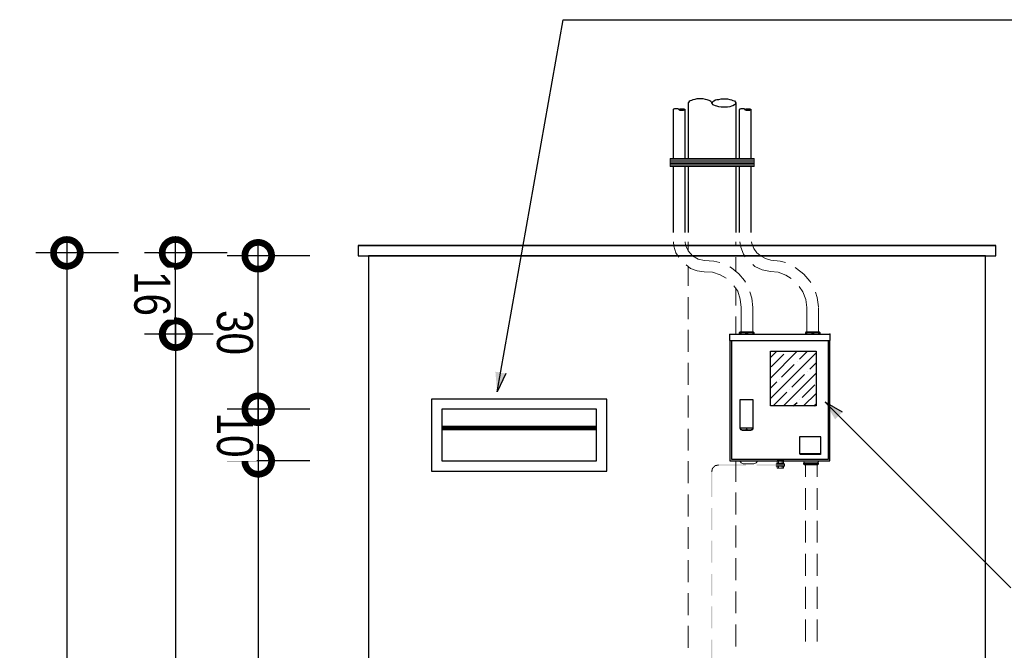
# Model space of a CAD drawing. Header units: millimetres. Extents: x -20654 to 2526, y -8238 to 977.
# Tile 67 of 219: x -10341.81 to -10339.9, y -4103.85 to -4102.63. Entities that reach past the tile are written whole.
import ezdxf

# ---------------------------------------------------------------- set-up
doc = ezdxf.new("R2010")
doc.units = ezdxf.units.MM
doc.layers.add('CV-Indicação coluna', color=7, linetype='Continuous')
doc.layers.add('PDF5_0', color=7, linetype='Continuous')
doc.styles.add('Arial_4', font='arial.ttf', dxfattribs={"width": 0.8, "height": 0.07})
doc.dimstyles.new('COTAS', dxfattribs={"dimscale": 0.3048, "dimtxt": 0.07, "dimasz": 0.341207, "dimexe": 0.19685, "dimexo": 0.0625, "dimgap": 0.032808, "dimtad": 3, "dimdec": 0, "dimlfac": 100, "dimzin": 0, "dimdsep": 46, "dimtxsty": 'Arial_4', "dimblk1": 'DOTSMALL', "dimblk2": 'DOTSMALL', "dimsah": 1, "dimcen": 0.09, "dimdle": 0.065617, "dimazin": 0, "dimtfac": 1, "dimtdec": 0, "dimtmove": 0, "dimatfit": 0, "dimfxl": 0.328084, "dimfxlon": 1, "dimtvp": 1, "dimtfill": 1, "dimtolj": 1, "dimtzin": 0, "dimarcsym": 2})

# ---------------------------------------------------------------- blocks, each defined once
blk = doc.blocks.new('_DotSmall')
at = {"color": 0, "linetype": 'ByBlock', "const_width": 0.5}
blk.add_lwpolyline([(-0.0625, 0, 1), (0.0625, 0, 1)], format="xyb", close=True, dxfattribs=at)
blk = doc.blocks.new('*D121')
at = {"color": 0, "lineweight": -2, "ltscale": 2, "transparency": 16777216}
for p, q in [((-10341.5103, -4104.9012), (-10341.5103, -4103.2154)), ((-10341.4103, -4103.2354), (-10341.5703, -4103.2354)), ((-10341.4103, -4104.8812), (-10341.5703, -4104.8812))]:
    blk.add_line(p, q, dxfattribs=at)
at = {"layer": 'Defpoints', "color": 0, "ltscale": 2, "transparency": 16777216}
for p in [(-10341.5103, -4103.2354), (-10340.4343, -4103.2354), (-10340.4062, -4104.8812)]:
    blk.add_point(p, dxfattribs=at)
at = {"color": 0, "lineweight": -2, "ltscale": 2, "transparency": 16777216, "xscale": 0.104, "yscale": 0.104, "zscale": 0.104}
for p, rotation in [((-10341.5103, -4103.2354), 90), ((-10341.5103, -4104.8812), 270)]:
    blk.add_blockref('_DotSmall', p, dxfattribs=dict(at, rotation=rotation))
at = {"color": 0, "ltscale": 2, "transparency": 16777216, "insert": (-10341.556, -4104.0583), "char_height": 0.07, "attachment_point": 5, "rotation": 270, "style": 'Arial_4', "bg_fill": 3, "box_fill_scale": 1.1, "bg_fill_color": 256, "bg_fill_true_color": 13158600, "bg_fill_transparency": 0}
blk.add_mtext('\\A1;165', dxfattribs=at)
blk = doc.blocks.new('*D122')
at = {"color": 0, "lineweight": -2, "ltscale": 2, "transparency": 16777216}
for p, q in [((-10341.5111, -4103.2554), (-10341.5111, -4103.0576)), ((-10341.4111, -4103.0776), (-10341.5711, -4103.0776)), ((-10341.4111, -4103.2354), (-10341.5711, -4103.2354))]:
    blk.add_line(p, q, dxfattribs=at)
at = {"layer": 'Defpoints', "color": 0, "ltscale": 2, "transparency": 16777216}
for p in [(-10341.5111, -4103.0776), (-10340.3258, -4103.0776), (-10340.4343, -4103.2354)]:
    blk.add_point(p, dxfattribs=at)
at = {"color": 0, "lineweight": -2, "ltscale": 2, "transparency": 16777216, "xscale": 0.104, "yscale": 0.104, "zscale": 0.104}
for p, rotation in [((-10341.5111, -4103.0776), 90), ((-10341.5111, -4103.2354), 270)]:
    blk.add_blockref('_DotSmall', p, dxfattribs=dict(at, rotation=rotation))
at = {"color": 0, "ltscale": 2, "transparency": 16777216, "insert": (-10341.5568, -4103.1565), "char_height": 0.07, "attachment_point": 5, "rotation": 270, "style": 'Arial_4', "bg_fill": 3, "box_fill_scale": 1.1, "bg_fill_color": 256, "bg_fill_true_color": 13158600, "bg_fill_transparency": 0}
blk.add_mtext('\\A1;16', dxfattribs=at)
blk = doc.blocks.new('*D124')
at = {"color": 0, "lineweight": -2, "ltscale": 2, "transparency": 16777216}
for p, q in [((-10341.7221, -4103.0576), (-10341.7221, -4104.8955)), ((-10341.6221, -4103.0776), (-10341.7821, -4103.0776)), ((-10341.6221, -4104.8755), (-10341.7821, -4104.8755))]:
    blk.add_line(p, q, dxfattribs=at)
at = {"layer": 'Defpoints', "color": 0, "ltscale": 2, "transparency": 16777216}
for p in [(-10341.2469, -4103.0776), (-10341.7221, -4104.8755), (-10341.1513, -4104.8755)]:
    blk.add_point(p, dxfattribs=at)
at = {"color": 0, "lineweight": -2, "ltscale": 2, "transparency": 16777216, "xscale": 0.104, "yscale": 0.104, "zscale": 0.104}
for p, rotation in [((-10341.7221, -4103.0776), 90), ((-10341.7221, -4104.8755), 270)]:
    blk.add_blockref('_DotSmall', p, dxfattribs=dict(at, rotation=rotation))
at = {"color": 0, "ltscale": 2, "transparency": 16777216, "insert": (-10341.7678, -4103.9766), "char_height": 0.07, "attachment_point": 5, "rotation": 270, "style": 'Arial_4', "bg_fill": 3, "box_fill_scale": 1.1, "bg_fill_color": 256, "bg_fill_true_color": 13158600, "bg_fill_transparency": 0}
blk.add_mtext('\\A1;180', dxfattribs=at)
blk = doc.blocks.new('*D128')
at = {"color": 0, "lineweight": -2, "ltscale": 2, "transparency": 16777216}
for p, q in [((-10341.3505, -4103.4612), (-10341.3505, -4104.4018)), ((-10341.2505, -4103.4812), (-10341.4105, -4103.4812)), ((-10341.2695, -4104.3818), (-10341.4105, -4104.3818))]:
    blk.add_line(p, q, dxfattribs=at)
at = {"layer": 'Defpoints', "color": 0, "ltscale": 2, "transparency": 16777216}
for p in [(-10340.9937, -4103.4812), (-10341.3505, -4104.3818), (-10341.2505, -4104.3818)]:
    blk.add_point(p, dxfattribs=at)
at = {"color": 0, "lineweight": -2, "ltscale": 2, "transparency": 16777216, "xscale": 0.104, "yscale": 0.104, "zscale": 0.104}
for p, rotation in [((-10341.3505, -4103.4812), 90), ((-10341.3505, -4104.3818), 270)]:
    blk.add_blockref('_DotSmall', p, dxfattribs=dict(at, rotation=rotation))
at = {"color": 0, "ltscale": 2, "transparency": 16777216, "insert": (-10341.3962, -4103.9315), "char_height": 0.07, "attachment_point": 5, "rotation": 270, "style": 'Arial_4', "bg_fill": 3, "box_fill_scale": 1.1, "bg_fill_color": 256, "bg_fill_true_color": 13158600, "bg_fill_transparency": 0}
blk.add_mtext('\\A1;90', dxfattribs=at)
blk = doc.blocks.new('*D129')
at = {"color": 0, "lineweight": -2, "ltscale": 2, "transparency": 16777216}
for p, q in [((-10341.3505, -4103.3612), (-10341.3505, -4103.5012)), ((-10341.2505, -4103.3812), (-10341.4105, -4103.3812)), ((-10341.2505, -4103.4812), (-10341.4105, -4103.4812))]:
    blk.add_line(p, q, dxfattribs=at)
at = {"layer": 'Defpoints', "color": 0, "ltscale": 2, "transparency": 16777216}
for p in [(-10340.9937, -4103.3812), (-10340.9937, -4103.4812)]:
    blk.add_point(p, dxfattribs=at)
at = {"color": 0, "lineweight": -2, "ltscale": 2, "transparency": 16777216, "xscale": 0.104, "yscale": 0.104, "zscale": 0.104}
for p, rotation in [((-10341.3505, -4103.3812), 90), ((-10341.3505, -4103.4812), 270)]:
    blk.add_blockref('_DotSmall', p, dxfattribs=dict(at, rotation=rotation))
at = {"color": 0, "ltscale": 2, "transparency": 16777216, "insert": (-10341.3962, -4103.4312), "char_height": 0.07, "attachment_point": 5, "rotation": 270, "style": 'Arial_4', "bg_fill": 3, "box_fill_scale": 1.1, "bg_fill_color": 256, "bg_fill_true_color": 13158600, "bg_fill_transparency": 0}
blk.add_mtext('\\A1;10', dxfattribs=at)
at = {"layer": 'Defpoints', "color": 0, "ltscale": 2, "transparency": 16777216}
blk.add_point((-10341.3505, -4103.4812), dxfattribs=at)
blk = doc.blocks.new('*D130')
at = {"color": 0, "lineweight": -2, "ltscale": 2, "transparency": 16777216}
for p, q in [((-10341.3505, -4103.4012), (-10341.3505, -4103.0632)), ((-10341.2505, -4103.0832), (-10341.4105, -4103.0832)), ((-10341.2505, -4103.3812), (-10341.4105, -4103.3812))]:
    blk.add_line(p, q, dxfattribs=at)
at = {"layer": 'Defpoints', "color": 0, "ltscale": 2, "transparency": 16777216}
for p in [(-10341.3505, -4103.0832), (-10340.9937, -4103.0832), (-10340.9937, -4103.3812)]:
    blk.add_point(p, dxfattribs=at)
at = {"color": 0, "lineweight": -2, "ltscale": 2, "transparency": 16777216, "xscale": 0.104, "yscale": 0.104, "zscale": 0.104}
for p, rotation in [((-10341.3505, -4103.0832), 90), ((-10341.3505, -4103.3812), 270)]:
    blk.add_blockref('_DotSmall', p, dxfattribs=dict(at, rotation=rotation))
at = {"color": 0, "ltscale": 2, "transparency": 16777216, "insert": (-10341.3962, -4103.2322), "char_height": 0.07, "attachment_point": 5, "rotation": 270, "style": 'Arial_4', "bg_fill": 3, "box_fill_scale": 1.1, "bg_fill_color": 256, "bg_fill_true_color": 13158600, "bg_fill_transparency": 0}
blk.add_mtext('\\A1;30', dxfattribs=at)

msp = doc.modelspace()

# ---------------------------------------------------------------- hatches: boundary and pattern name
at = {"layer": 'CV-Indicação coluna'}
msp.add_hatch(color=256, dxfattribs=at).paths.add_polyline_path([(-10340.2497, -4103.367), (-10340.2301, -4103.4009), (-10340.2158, -4103.3866)])

# ---------------------------------------------------------------- linework, layer by layer
msp.add_line((-10340.7582, -4102.625), (-10339.8231, -4102.625))
at = {"ltscale": 2}
for p, q in [((-10341.1566, -4103.0633), (-10339.918, -4103.0633)), ((-10341.1566, -4103.0832), (-10339.918, -4103.0832))]:
    msp.add_line(p, q, dxfattribs=at)
msp.add_lwpolyline([(-10339.918, -4103.0832), (-10339.918, -4103.0633), (-10341.1566, -4103.0633), (-10341.1566, -4103.0832)], dxfattribs=at)
msp.add_lwpolyline([(-10341.1366, -4104.8812), (-10339.938, -4104.8812), (-10339.938, -4103.0832), (-10341.1366, -4103.0832)], close=True, dxfattribs=at)
at = {"layer": 'CV-Indicação coluna'}
for p, q in [((-10340.2158, -4103.3866), (-10340.2497, -4103.367)), ((-10340.2497, -4103.367), (-10339.889, -4103.7277))]:
    msp.add_line(p, q, dxfattribs=at)
at = {"layer": 'PDF5_0', "lineweight": 25}
for points in [[(-10340.4693, -4102.7863), (-10340.4684, -4102.7854), (-10340.4674, -4102.7835), (-10340.4655, -4102.7826), (-10340.4627, -4102.7807), (-10340.4599, -4102.7797), (-10340.4561, -4102.7797), (-10340.4513, -4102.7788), (-10340.4476, -4102.7788), (-10340.4428, -4102.7788), (-10340.4391, -4102.7788), (-10340.4343, -4102.7797), (-10340.4315, -4102.7807), (-10340.4287, -4102.7816), (-10340.4258, -4102.7826), (-10340.4239, -4102.7844), (-10340.423, -4102.7863), (-10340.423, -4102.7873), (-10340.4239, -4102.7892), (-10340.4258, -4102.7901), (-10340.4287, -4102.792), (-10340.4315, -4102.793), (-10340.4343, -4102.7939), (-10340.4391, -4102.7948), (-10340.4428, -4102.7948), (-10340.4476, -4102.7948), (-10340.4513, -4102.7948), (-10340.4561, -4102.7939), (-10340.4599, -4102.793), (-10340.4627, -4102.792), (-10340.4655, -4102.7911), (-10340.4674, -4102.7901), (-10340.4684, -4102.7882), (-10340.4693, -4102.7863), (-10340.4693, -4102.7854), (-10340.4712, -4102.7835), (-10340.4731, -4102.7826), (-10340.475, -4102.7816), (-10340.4788, -4102.7807), (-10340.4816, -4102.7797), (-10340.4863, -4102.7788), (-10340.4901, -4102.7788), (-10340.4939, -4102.7788), (-10340.4986, -4102.7788), (-10340.5024, -4102.7797), (-10340.5062, -4102.7807), (-10340.509, -4102.7816), (-10340.5118, -4102.7826), (-10340.5137, -4102.7835), (-10340.5147, -4102.7854), (-10340.5156, -4102.7863), (-10340.5156, -4102.8941)], [(-10340.5336, -4102.7996), (-10340.5326, -4102.7986), (-10340.5317, -4102.7986), (-10340.5308, -4102.7977), (-10340.5298, -4102.7977), (-10340.5289, -4102.7977), (-10340.5279, -4102.7977), (-10340.527, -4102.7977), (-10340.526, -4102.7977), (-10340.5251, -4102.7977), (-10340.5241, -4102.7977), (-10340.5232, -4102.7986), (-10340.5222, -4102.7986), (-10340.5222, -4102.7996), (-10340.5222, -4102.8005), (-10340.5232, -4102.8005), (-10340.5241, -4102.8005), (-10340.5251, -4102.8015), (-10340.526, -4102.8015), (-10340.527, -4102.8015), (-10340.5279, -4102.8015), (-10340.5289, -4102.8015), (-10340.5298, -4102.8015), (-10340.5308, -4102.8015), (-10340.5317, -4102.8005), (-10340.5326, -4102.8005), (-10340.5336, -4102.7996), (-10340.5336, -4102.7986), (-10340.5345, -4102.7986), (-10340.5355, -4102.7977), (-10340.5364, -4102.7977), (-10340.5374, -4102.7977), (-10340.5383, -4102.7977), (-10340.5393, -4102.7977), (-10340.5412, -4102.7977), (-10340.5421, -4102.7977), (-10340.543, -4102.7986), (-10340.544, -4102.7986), (-10340.5449, -4102.7996), (-10340.5449, -4102.8941)], [(-10340.5222, -4102.7996), (-10340.5222, -4102.8941)], [(-10340.423, -4102.7863), (-10340.423, -4102.8941)], [(-10340.405, -4102.7996), (-10340.405, -4102.7986), (-10340.4041, -4102.7986), (-10340.4031, -4102.7986), (-10340.4022, -4102.7977), (-10340.4012, -4102.7977), (-10340.4003, -4102.7977), (-10340.3994, -4102.7977), (-10340.3984, -4102.7977), (-10340.3975, -4102.7977), (-10340.3965, -4102.7977), (-10340.3956, -4102.7977), (-10340.3946, -4102.7986), (-10340.3937, -4102.7986), (-10340.3937, -4102.7996), (-10340.3937, -4102.8005), (-10340.3946, -4102.8005), (-10340.3956, -4102.8005), (-10340.3965, -4102.8015), (-10340.3975, -4102.8015), (-10340.3984, -4102.8015), (-10340.3994, -4102.8015), (-10340.4003, -4102.8015), (-10340.4012, -4102.8015), (-10340.4022, -4102.8015), (-10340.4031, -4102.8005), (-10340.4041, -4102.8005), (-10340.405, -4102.8005), (-10340.405, -4102.7996), (-10340.405, -4102.7986), (-10340.406, -4102.7986), (-10340.4069, -4102.7977), (-10340.4079, -4102.7977), (-10340.4088, -4102.7977), (-10340.4098, -4102.7977), (-10340.4107, -4102.7977), (-10340.4126, -4102.7977), (-10340.4135, -4102.7977), (-10340.4145, -4102.7986), (-10340.4154, -4102.7986), (-10340.4164, -4102.7996), (-10340.4164, -4102.8941)], [(-10340.3937, -4102.7996), (-10340.3937, -4102.8941)], [(-10340.5449, -4102.9102), (-10340.5449, -4103.0378)], [(-10340.5222, -4102.9102), (-10340.5222, -4103.0378)], [(-10340.5156, -4102.9102), (-10340.5156, -4103.0378)], [(-10340.423, -4102.9102), (-10340.423, -4103.0378)], [(-10340.4164, -4102.9102), (-10340.4164, -4103.0378)], [(-10340.3937, -4102.9102), (-10340.3937, -4103.0378)], [(-10340.4353, -4103.2354), (-10340.4353, -4103.2477), (-10340.2396, -4103.2477), (-10340.2396, -4103.2354)], [(-10340.4343, -4103.2354), (-10340.2405, -4103.2354)], [(-10340.4343, -4103.2477), (-10340.4343, -4103.4812), (-10340.2405, -4103.4812), (-10340.2405, -4103.2477)], [(-10340.2434, -4103.2477), (-10340.2434, -4103.4783), (-10340.4306, -4103.4783), (-10340.4306, -4103.2477)], [(-10340.3559, -4103.2807), (-10340.3436, -4103.2685)], [(-10340.3559, -4103.3205), (-10340.3039, -4103.2685)], [(-10340.3559, -4103.3602), (-10340.267, -4103.2713)], [(-10340.354, -4103.2987), (-10340.3294, -4103.2741)], [(-10340.3237, -4103.2694), (-10340.3237, -4103.2694)], [(-10340.2991, -4103.2836), (-10340.284, -4103.2685)], [(-10340.3341, -4103.3186), (-10340.3095, -4103.294)], [(-10340.3039, -4103.2883), (-10340.3039, -4103.2883)], [(-10340.2793, -4103.3034), (-10340.267, -4103.2911)], [(-10340.3303, -4103.3743), (-10340.267, -4103.311)], [(-10340.3143, -4103.3384), (-10340.2897, -4103.3138)], [(-10340.284, -4103.3082), (-10340.284, -4103.3082)], [(-10340.3559, -4103.3403), (-10340.3436, -4103.328)], [(-10340.3389, -4103.3233), (-10340.3389, -4103.3233)], [(-10340.2944, -4103.3583), (-10340.2698, -4103.3337)], [(-10340.3493, -4103.3734), (-10340.3237, -4103.3479)], [(-10340.319, -4103.3431), (-10340.319, -4103.3431)], [(-10340.2916, -4103.3743), (-10340.267, -4103.3507)], [(-10340.4145, -4103.4169), (-10340.4135, -4103.4197), (-10340.4098, -4103.4207), (-10340.3946, -4103.4207), (-10340.3908, -4103.4197), (-10340.3899, -4103.4169), (-10340.3899, -4103.4178), (-10340.389, -4103.4178), (-10340.389, -4103.363), (-10340.4154, -4103.363), (-10340.4154, -4103.4178)], [(-10340.3114, -4103.3743), (-10340.3039, -4103.3677)], [(-10340.2991, -4103.363), (-10340.2991, -4103.363)], [(-10340.2717, -4103.3743), (-10340.267, -4103.3706)], [(-10340.4154, -4103.4169), (-10340.389, -4103.4169)], [(-10340.3899, -4103.4178), (-10340.3908, -4103.4207), (-10340.3946, -4103.4225), (-10340.4098, -4103.4225), (-10340.4135, -4103.4207), (-10340.4145, -4103.4178)], [(-10340.2991, -4103.467), (-10340.2576, -4103.467)], [(-10340.2585, -4103.467), (-10340.2585, -4103.4679), (-10340.2585, -4103.4689), (-10340.2982, -4103.4689), (-10340.2982, -4103.4679), (-10340.2982, -4103.467)], [(-10340.2982, -4103.4679), (-10340.2585, -4103.4679)], [(-10340.2793, -4103.4689), (-10340.2793, -4103.4679), (-10340.2793, -4103.467)], [(-10340.2765, -4103.4689), (-10340.2765, -4103.4679), (-10340.2765, -4103.467)]]:
    msp.add_lwpolyline(points, dxfattribs=at)
at = {"layer": 'PDF5_0', "lineweight": 9}
for points in [[(-10340.5506, -4102.8941), (-10340.5506, -4102.9102), (-10340.3871, -4102.9102), (-10340.3871, -4102.8941)], [(-10340.3445, -4103.4878), (-10340.3285, -4103.4878)], [(-10340.3445, -4103.4906), (-10340.3285, -4103.4906)]]:
    msp.add_lwpolyline(points, close=True, dxfattribs=at)
for points in [[(-10340.3871, -4102.8969), (-10340.5506, -4102.8969)], [(-10340.3871, -4102.8998), (-10340.5506, -4102.8998)], [(-10340.3871, -4102.9026), (-10340.5506, -4102.9026)], [(-10340.3871, -4102.9045), (-10340.5506, -4102.9045)], [(-10340.3871, -4102.9073), (-10340.5506, -4102.9073)], [(-10340.5441, -4103.056), (-10340.543, -4103.0643), (-10340.5393, -4103.0775), (-10340.5336, -4103.086)], [(-10340.5213, -4103.0562), (-10340.5204, -4103.0624), (-10340.5156, -4103.0737), (-10340.5071, -4103.0832), (-10340.4958, -4103.0898), (-10340.4835, -4103.0926), (-10340.4655, -4103.0936), (-10340.4542, -4103.0964)], [(-10340.5156, -4103.056), (-10340.5156, -4103.0737)], [(-10340.423, -4103.056), (-10340.423, -4103.0643)], [(-10340.4153, -4103.056), (-10340.4135, -4103.0662), (-10340.4079, -4103.0803), (-10340.405, -4103.0851)], [(-10340.3924, -4103.056), (-10340.3918, -4103.0595), (-10340.388, -4103.069), (-10340.3823, -4103.0775), (-10340.3738, -4103.0841), (-10340.3653, -4103.0888), (-10340.3549, -4103.0917), (-10340.337, -4103.0936), (-10340.3266, -4103.0964)], [(-10340.423, -4103.086), (-10340.423, -4103.1125)], [(-10340.5194, -4103.1011), (-10340.5109, -4103.1078), (-10340.4977, -4103.1125), (-10340.4844, -4103.1144), (-10340.4684, -4103.1153), (-10340.4532, -4103.12), (-10340.4419, -4103.1267)], [(-10340.5156, -4103.1049), (-10340.5156, -4103.1418)], [(-10340.4041, -4103.1342), (-10340.406, -4103.1314), (-10340.4173, -4103.1181), (-10340.4315, -4103.1068), (-10340.4343, -4103.1049)], [(-10340.3899, -4103.1002), (-10340.3861, -4103.104), (-10340.3719, -4103.1106), (-10340.3559, -4103.1134), (-10340.3407, -4103.1153), (-10340.3256, -4103.121), (-10340.3152, -4103.1276)], [(-10340.2774, -4103.1352), (-10340.2793, -4103.1323), (-10340.2906, -4103.1191), (-10340.3048, -4103.1078), (-10340.3077, -4103.1059)], [(-10340.4268, -4103.1418), (-10340.4192, -4103.1522), (-10340.4145, -4103.1673), (-10340.4126, -4103.1834), (-10340.4126, -4103.2306)], [(-10340.423, -4103.1456), (-10340.423, -4103.1796)], [(-10340.3001, -4103.1427), (-10340.2925, -4103.1531), (-10340.2869, -4103.1683), (-10340.285, -4103.1834), (-10340.285, -4103.2306)], [(-10340.5156, -4103.1635), (-10340.5156, -4103.2061)], [(-10340.3956, -4103.1531), (-10340.3918, -4103.1654), (-10340.3899, -4103.1834), (-10340.3899, -4103.2306)], [(-10340.2623, -4103.1824), (-10340.2651, -4103.1645), (-10340.268, -4103.1541)], [(-10340.2623, -4103.1834), (-10340.2623, -4103.2306)], [(-10340.423, -4103.2013), (-10340.423, -4103.2354)], [(-10340.5156, -4103.2269), (-10340.5156, -4103.2694)], [(-10340.5156, -4103.2911), (-10340.5156, -4103.3337)], [(-10340.5156, -4103.3545), (-10340.5156, -4103.397)], [(-10340.5156, -4103.4188), (-10340.5156, -4103.4613)], [(-10340.5156, -4103.4821), (-10340.5156, -4103.5246)], [(-10340.423, -4103.4812), (-10340.423, -4103.5218)], [(-10340.4154, -4103.4812), (-10340.4126, -4103.4849), (-10340.4088, -4103.4868), (-10340.388, -4103.4868), (-10340.3833, -4103.4849), (-10340.3804, -4103.4812)], [(-10340.3285, -4103.4878), (-10340.3285, -4103.4868), (-10340.3445, -4103.4868), (-10340.3445, -4103.4878)], [(-10340.3285, -4103.4906), (-10340.3285, -4103.4916), (-10340.3445, -4103.4916), (-10340.3445, -4103.4906)], [(-10340.3303, -4103.4868), (-10340.3426, -4103.4868), (-10340.3426, -4103.4859), (-10340.3426, -4103.4812), (-10340.3313, -4103.4812), (-10340.3303, -4103.4812), (-10340.3303, -4103.4859), (-10340.3313, -4103.4868)], [(-10340.3398, -4103.4821), (-10340.3398, -4103.4859), (-10340.3398, -4103.4812), (-10340.3398, -4103.4859), (-10340.3398, -4103.4812)], [(-10340.3332, -4103.4859), (-10340.3332, -4103.4812), (-10340.3332, -4103.4859), (-10340.3332, -4103.4821)], [(-10340.2878, -4103.4887), (-10340.2878, -4103.5124)], [(-10340.2651, -4103.4887), (-10340.2651, -4103.5124)], [(-10340.3426, -4103.4916), (-10340.3426, -4103.4953)], [(-10340.3426, -4103.4953), (-10340.3313, -4103.4953), (-10340.3426, -4103.4953)], [(-10340.3398, -4103.4953), (-10340.3398, -4103.4916)], [(-10340.3332, -4103.4953), (-10340.3332, -4103.4916)], [(-10340.3303, -4103.4916), (-10340.3303, -4103.4953), (-10340.3313, -4103.4953)], [(-10340.5156, -4103.5464), (-10340.5156, -4103.5889)], [(-10340.423, -4103.5426), (-10340.423, -4103.5851)], [(-10340.2878, -4103.5341), (-10340.2878, -4103.5766)], [(-10340.2651, -4103.5341), (-10340.2651, -4103.5766)], [(-10340.2878, -4103.5974), (-10340.2878, -4103.64)], [(-10340.2651, -4103.5974), (-10340.2651, -4103.64)], [(-10340.5156, -4103.6097), (-10340.5156, -4103.6523)], [(-10340.423, -4103.6069), (-10340.423, -4103.6494)], [(-10340.2878, -4103.6617), (-10340.2878, -4103.7043)], [(-10340.2651, -4103.6617), (-10340.2651, -4103.7043)], [(-10340.5156, -4103.674), (-10340.5156, -4103.7165)], [(-10340.423, -4103.6702), (-10340.423, -4103.7128)], [(-10340.5156, -4103.7383), (-10340.5156, -4103.7808)], [(-10340.423, -4103.7345), (-10340.423, -4103.777)], [(-10340.2878, -4103.726), (-10340.2878, -4103.7685)], [(-10340.2651, -4103.726), (-10340.2651, -4103.7685)], [(-10340.2878, -4103.7893), (-10340.2878, -4103.8319)], [(-10340.2651, -4103.7893), (-10340.2651, -4103.8319)], [(-10340.5156, -4103.8016), (-10340.5156, -4103.8442)], [(-10340.423, -4103.7988), (-10340.423, -4103.8413)]]:
    msp.add_lwpolyline(points, dxfattribs=at)
at = {"layer": 'PDF5_0', "lineweight": 13}
for points in [[(-10340.4343, -4103.2354), (-10340.4353, -4103.2354)], [(-10340.4164, -4103.2325), (-10340.3871, -4103.2325), (-10340.3871, -4103.2354), (-10340.3871, -4103.2325), (-10340.389, -4103.2306), (-10340.4145, -4103.2306), (-10340.4164, -4103.2325), (-10340.4164, -4103.2354), (-10340.3871, -4103.2354)], [(-10340.389, -4103.2325), (-10340.389, -4103.2354), (-10340.4145, -4103.2354), (-10340.4145, -4103.2325)], [(-10340.389, -4103.2354), (-10340.4145, -4103.2354), (-10340.389, -4103.2354)], [(-10340.4126, -4103.2354), (-10340.4126, -4103.2325)], [(-10340.4041, -4103.2354), (-10340.4041, -4103.2325)], [(-10340.4022, -4103.2354), (-10340.4022, -4103.2325)], [(-10340.4012, -4103.2354), (-10340.4012, -4103.2325)], [(-10340.4003, -4103.2354), (-10340.4003, -4103.2325)], [(-10340.3994, -4103.2325), (-10340.3994, -4103.2354), (-10340.3994, -4103.2325)], [(-10340.3899, -4103.2325), (-10340.3899, -4103.2354), (-10340.3899, -4103.2325), (-10340.3899, -4103.2354)], [(-10340.388, -4103.2354), (-10340.388, -4103.2325)], [(-10340.2594, -4103.2354), (-10340.2878, -4103.2354), (-10340.2878, -4103.2325), (-10340.2594, -4103.2325), (-10340.2594, -4103.2354), (-10340.2594, -4103.2325), (-10340.2613, -4103.2306), (-10340.2869, -4103.2306), (-10340.2878, -4103.2325), (-10340.2878, -4103.2354), (-10340.2878, -4103.2325)], [(-10340.2613, -4103.2354), (-10340.2613, -4103.2325), (-10340.2613, -4103.2354), (-10340.2869, -4103.2354), (-10340.2869, -4103.2325)], [(-10340.2613, -4103.2354), (-10340.2869, -4103.2354), (-10340.2613, -4103.2354)], [(-10340.2859, -4103.2354), (-10340.2859, -4103.2325)], [(-10340.2755, -4103.2354), (-10340.2755, -4103.2325)], [(-10340.2755, -4103.2325), (-10340.2755, -4103.2354), (-10340.2755, -4103.2325)], [(-10340.2746, -4103.2354), (-10340.2746, -4103.2325)], [(-10340.2727, -4103.2325), (-10340.2727, -4103.2354), (-10340.2727, -4103.2325)], [(-10340.2717, -4103.2325), (-10340.2717, -4103.2354), (-10340.2717, -4103.2325)], [(-10340.2623, -4103.2325), (-10340.2623, -4103.2354), (-10340.2623, -4103.2325)], [(-10340.2604, -4103.2354), (-10340.2604, -4103.2325)], [(-10340.2897, -4103.4868), (-10340.2897, -4103.4849), (-10340.2642, -4103.4849), (-10340.2897, -4103.4849), (-10340.2642, -4103.4849), (-10340.2897, -4103.4849), (-10340.2916, -4103.4812)], [(-10340.2623, -4103.4849), (-10340.2916, -4103.4849), (-10340.2916, -4103.4868)], [(-10340.2887, -4103.4868), (-10340.2887, -4103.4849), (-10340.2887, -4103.4868)], [(-10340.2878, -4103.4849), (-10340.2878, -4103.4868)], [(-10340.2793, -4103.4849), (-10340.2793, -4103.4868)], [(-10340.2774, -4103.4849), (-10340.2774, -4103.4868)], [(-10340.2765, -4103.4849), (-10340.2765, -4103.4868)], [(-10340.2755, -4103.4849), (-10340.2755, -4103.4868)], [(-10340.2651, -4103.4849), (-10340.2651, -4103.4868)], [(-10340.2613, -4103.4812), (-10340.2642, -4103.4849), (-10340.2642, -4103.4868)], [(-10340.2632, -4103.4849), (-10340.2632, -4103.4868)]]:
    msp.add_lwpolyline(points, dxfattribs=at)
for points in [[(-10340.4154, -4103.2325), (-10340.4154, -4103.2354)], [(-10340.4135, -4103.2325), (-10340.4135, -4103.2354)], [(-10340.4031, -4103.2325), (-10340.4031, -4103.2354)], [(-10340.285, -4103.2325), (-10340.285, -4103.2354)], [(-10340.2642, -4103.4887), (-10340.2623, -4103.4868), (-10340.2623, -4103.4849), (-10340.2623, -4103.4868), (-10340.2916, -4103.4868), (-10340.2897, -4103.4887)], [(-10340.2906, -4103.4868), (-10340.2906, -4103.4849)], [(-10340.2784, -4103.4868), (-10340.2784, -4103.4849)], [(-10340.2746, -4103.4868), (-10340.2746, -4103.4849)], [(-10340.2651, -4103.4868), (-10340.2651, -4103.4849)]]:
    msp.add_lwpolyline(points, close=True, dxfattribs=at)
at = {"layer": 'PDF5_0', "lineweight": 25}
for points in [[(-10340.267, -4103.2685), (-10340.267, -4103.3743), (-10340.3559, -4103.3743), (-10340.3559, -4103.2685)], [(-10340.4031, -4103.4207), (-10340.4022, -4103.4207), (-10340.4012, -4103.4207), (-10340.4012, -4103.4197), (-10340.4022, -4103.4197), (-10340.4031, -4103.4197)], [(-10340.2576, -4103.4679), (-10340.2576, -4103.4348), (-10340.2991, -4103.4348), (-10340.2991, -4103.4679)]]:
    msp.add_lwpolyline(points, close=True, dxfattribs=at)
at = {"layer": 'PDF5_0', "color": 5, "lineweight": 0, "const_width": 0.00201}
msp.add_lwpolyline([(-10340.4561, -4103.4892), (-10340.4632, -4103.4906), (-10340.4684, -4103.4958), (-10340.4698, -4103.5029)], dxfattribs=at)
at = {"layer": 'PDF5_0', "lineweight": 9}
for points in [[(-10340.3329, -4103.4807, 0.124969), (-10340.3401, -4103.4807, 0.333309), (-10340.3426, -4103.4807)], [(-10340.3426, -4103.4854, 0.333338), (-10340.3401, -4103.4854, 0.124993), (-10340.3329, -4103.4854)], [(-10340.3426, -4103.4949, 0.333338), (-10340.3401, -4103.4949, 0.124993), (-10340.3329, -4103.4949)]]:
    msp.add_lwpolyline(points, format="xyb", dxfattribs=at)
at = {"layer": 'PDF5_0', "color": 6, "lineweight": 9}
msp.add_lwpolyline([(-10340.3417, -4103.4878), (-10340.3313, -4103.4878)], dxfattribs=at)
at = {"layer": 'PDF5_0', "color": 6, "lineweight": 25}
msp.add_lwpolyline([(-10340.3417, -4103.4906), (-10340.3313, -4103.4906)], dxfattribs=at)
at = {"layer": 'PDF5_0', "color": 5, "lineweight": 0}
msp.add_lwpolyline([(-10340.3285, -4103.4878), (-10340.3285, -4103.4906)], dxfattribs=at)
at = {"layer": 'PDF5_0', "lineweight": 25}
msp.add_arc((-10340.2401, -4103.2349), 0.000473, 0.0063, 89.9994, dxfattribs=at)
at = {"layer": 'PDF5_0', "lineweight": 9}
for centre, start, end in [((-10340.3308, -4103.4826), 53.1355, 126.8702), ((-10340.3308, -4103.4835), 233.1296, 306.8704), ((-10340.3308, -4103.493), 233.1296, 306.8704)]:
    msp.add_arc(centre, 0.00236, start, end, dxfattribs=at)
at = {"layer": 'PDF5_0', "color": 5, "transparency": 33554559}
for points in [[(-10340.4561, -4103.4878), (-10340.4561, -4103.4906), (-10340.4031, -4103.4878)], [(-10340.4561, -4103.4906), (-10340.4031, -4103.4878), (-10340.4031, -4103.4906)], [(-10340.3823, -4103.4878), (-10340.3823, -4103.4906), (-10340.3285, -4103.4878)], [(-10340.3823, -4103.4906), (-10340.3285, -4103.4878), (-10340.3285, -4103.4906)], [(-10340.4684, -4103.5029), (-10340.4712, -4103.5029), (-10340.4684, -4103.5511)], [(-10340.4712, -4103.5029), (-10340.4684, -4103.5511), (-10340.4712, -4103.5511)], [(-10340.4684, -4103.5729), (-10340.4712, -4103.5729), (-10340.4684, -4103.6154)], [(-10340.4712, -4103.5729), (-10340.4684, -4103.6154), (-10340.4712, -4103.6154)], [(-10340.4684, -4103.6362), (-10340.4712, -4103.6362), (-10340.4684, -4103.6787)], [(-10340.4712, -4103.6362), (-10340.4684, -4103.6787), (-10340.4712, -4103.6787)], [(-10340.4684, -4103.7005), (-10340.4712, -4103.7005), (-10340.4684, -4103.743)], [(-10340.4712, -4103.7005), (-10340.4684, -4103.743), (-10340.4712, -4103.743)], [(-10340.4684, -4103.7638), (-10340.4712, -4103.7638), (-10340.4684, -4103.8064)], [(-10340.4712, -4103.7638), (-10340.4684, -4103.8064), (-10340.4712, -4103.8064)], [(-10340.4684, -4103.8281), (-10340.4712, -4103.8281), (-10340.4684, -4103.8706)], [(-10340.4712, -4103.8281), (-10340.4684, -4103.8706), (-10340.4712, -4103.8706)]]:
    msp.add_solid(points, dxfattribs=at)

# ---------------------------------------------------------------- next in the draw order: dimensions: what is measured, and where the dimension line sits
at = {"ltscale": 2}
dim = msp.add_linear_dim(base=(-10341.5103, -4103.2354), p1=(-10340.4062, -4104.8812), p2=(-10340.4343, -4103.2354), angle=90, dimstyle='COTAS', override={"dimpost": '<>'}, dxfattribs=at)
dim.commit()
dim.dimension.update_dxf_attribs({"geometry": '*D121', "text_midpoint": (-10341.556, -4104.0583)})

# ---------------------------------------------------------------- next in the draw order: hatches: boundary and pattern name
at = {"layer": 'CV-Indicação coluna'}
msp.add_hatch(color=256, dxfattribs=at).paths.add_polyline_path([(-10340.8865, -4103.3472), (-10340.8899, -4103.3082), (-10340.8699, -4103.3117)])

# ---------------------------------------------------------------- next in the draw order: linework, layer by layer
at = {"ltscale": 2}
for p, q in [((-10340.9937, -4103.414), (-10340.6937, -4103.414)), ((-10340.9937, -4103.4159), (-10340.6937, -4103.4159)), ((-10340.9937, -4103.4178), (-10340.6937, -4103.4178)), ((-10340.9937, -4103.4187), (-10340.6937, -4103.4187)), ((-10340.9937, -4103.4206), (-10340.6937, -4103.4206))]:
    msp.add_line(p, q, dxfattribs=at)
for points in [[(-10341.0137, -4103.5012), (-10340.6737, -4103.5012), (-10340.6737, -4103.3612), (-10341.0137, -4103.3612)], [(-10340.9937, -4103.4812), (-10340.6937, -4103.4812), (-10340.6937, -4103.3812), (-10340.9937, -4103.3812)]]:
    msp.add_lwpolyline(points, close=True, dxfattribs=at)
at = {"layer": 'CV-Indicação coluna'}
msp.add_line((-10340.8699, -4103.3117), (-10340.8865, -4103.3472), dxfattribs=at)

# ---------------------------------------------------------------- next in the draw order: dimensions: what is measured, and where the dimension line sits
at = {"ltscale": 2}
dim = msp.add_linear_dim(base=(-10341.5111, -4103.0776), p1=(-10340.4343, -4103.2354), p2=(-10340.3258, -4103.0776), angle=90, dimstyle='COTAS', override={"dimpost": '<>'}, dxfattribs=at)
dim.commit()
dim.dimension.update_dxf_attribs({"geometry": '*D122', "text_midpoint": (-10341.5568, -4103.1565)})

# ---------------------------------------------------------------- next in the draw order: linework, layer by layer
at = {"layer": 'CV-Indicação coluna'}
msp.add_line((-10340.8865, -4103.3472), (-10340.7582, -4102.625), dxfattribs=at)

# ---------------------------------------------------------------- next in the draw order: dimensions: what is measured, and where the dimension line sits
at = {"ltscale": 2}
dim = msp.add_linear_dim(base=(-10341.7221, -4104.8755), p1=(-10341.2469, -4103.0776), p2=(-10341.1513, -4104.8755), angle=90, dimstyle='COTAS', override={"dimpost": '<>'}, dxfattribs=at)
dim.commit()
dim.dimension.update_dxf_attribs({"geometry": '*D124', "text_midpoint": (-10341.7678, -4103.9766)})

# ---------------------------------------------------------------- next in the draw order: dimensions: what is measured, and where the dimension line sits
dim = msp.add_linear_dim(base=(-10341.3505, -4104.3818), p1=(-10340.9937, -4103.4812), p2=(-10341.2505, -4104.3818), angle=90, dimstyle='COTAS', override={"dimpost": '<>'}, dxfattribs=at)
dim.commit()
dim.dimension.update_dxf_attribs({"geometry": '*D128', "text_midpoint": (-10341.3962, -4103.9315)})

# ---------------------------------------------------------------- next in the draw order: dimensions: what is measured, and where the dimension line sits
dim = msp.add_linear_dim(base=(-10341.3505, -4103.4812), p1=(-10340.9937, -4103.3812), p2=(-10340.9937, -4103.4812), angle=90, dimstyle='COTAS', override={"dimpost": '<>'}, dxfattribs=at)
dim.commit()
dim.dimension.update_dxf_attribs({"geometry": '*D129', "text_midpoint": (-10341.3962, -4103.4312)})

# ---------------------------------------------------------------- next in the draw order: dimensions: what is measured, and where the dimension line sits
dim = msp.add_linear_dim(base=(-10341.3505, -4103.0832), p1=(-10340.9937, -4103.3812), p2=(-10340.9937, -4103.0832), angle=90, dimstyle='COTAS', override={"dimpost": '<>'}, dxfattribs=at)
dim.commit()
dim.dimension.update_dxf_attribs({"geometry": '*D130', "text_midpoint": (-10341.3962, -4103.2322)})

doc.saveas('drawing.dxf')
